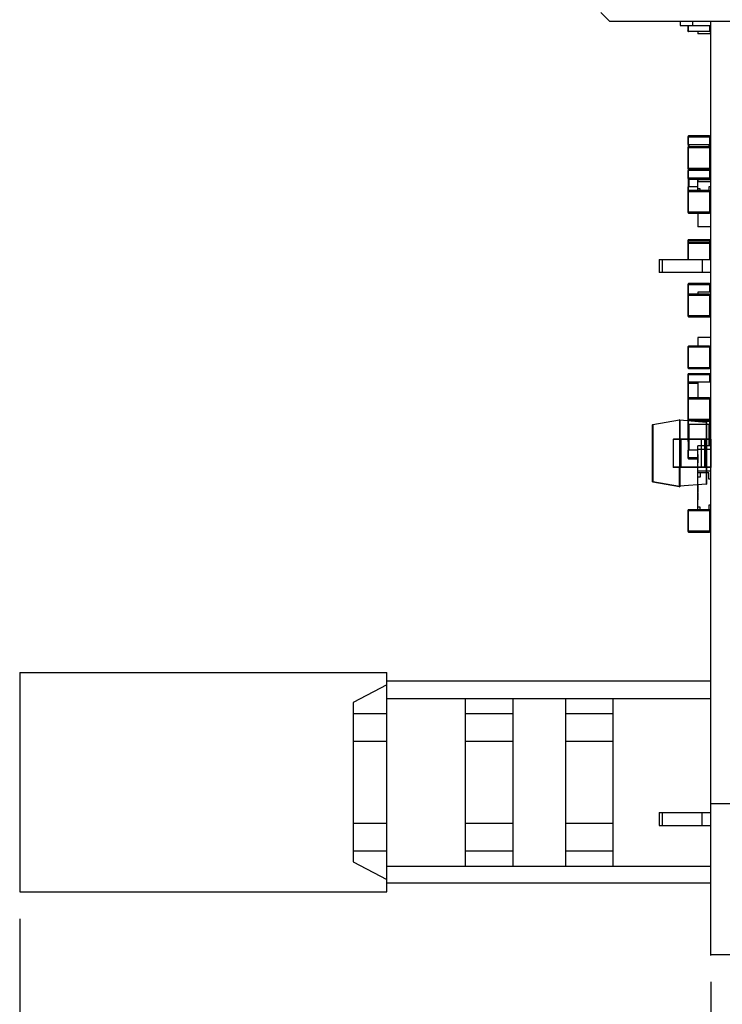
# Model space of a CAD drawing. Header units: millimetres. Extents: x 170 to 326, y 157 to 284.
# Tile 2 of 117: x 170 to 186, y 212 to 235. Entities that reach past the tile are written whole.
import ezdxf

# ---------------------------------------------------------------- set-up
doc = ezdxf.new("R2010")
doc.units = ezdxf.units.MM
doc.header["$LTSCALE"] = 30.734
doc.header["$PDMODE"] = 3
doc.header["$PDSIZE"] = 0.3125
doc.layers.get('0').update_dxf_attribs({"linetype": 'CONTINUOUS'})
doc.layers.get('Defpoints').update_dxf_attribs({"linetype": 'CONTINUOUS'})
doc.layers.add('dim', color=6, linetype='CONTINUOUS', lineweight=9)
doc.styles.add('Verdana', font='verdana.ttf', dxfattribs={"height": 2.5})
doc.dimstyles.new('aaaaaaaa 3.0', dxfattribs={"dimtxt": 2.5, "dimasz": 1.5, "dimexe": 1.25, "dimexo": 0.625, "dimtad": 1, "dimdec": 1, "dimzin": 9, "dimdsep": 46, "dimtxsty": 'Verdana', "dimcen": 0, "dimazin": 0, "dimtfac": 1, "dimtofl": 0, "dimtmove": 0, "dimatfit": 3, "dimfxl": 1, "dimlwd": 25, "dimlwe": 25, "dimarcsym": 0})

# ---------------------------------------------------------------- blocks, each defined once
blk = doc.blocks.new('*D23')
at = {"layer": 'Defpoints', "color": 0}
for p in [(186.025, 213.126), (187.625, 213.126), (187.625, 199.736)]:
    blk.add_point(p, dxfattribs=at)
at = {"layer": 'dim', "color": 0, "lineweight": 25}
for p, q in [((186.025, 212.501), (186.025, 198.486)), ((187.625, 212.501), (187.625, 198.486)), ((184.525, 199.736), (176.805, 199.736)), ((189.125, 199.736), (190.625, 199.736))]:
    blk.add_line(p, q, dxfattribs=at)
at = {"layer": 'dim', "color": 0}
for points in [[(184.525, 199.486), (184.525, 199.986), (186.025, 199.736)], [(189.125, 199.986), (189.125, 199.486), (187.625, 199.736)]]:
    blk.add_solid(points, dxfattribs=at)
at = {"layer": 'dim', "color": 0, "insert": (179.915, 201.661), "char_height": 2.5, "attachment_point": 5, "style": 'Verdana'}
blk.add_mtext('1.6', dxfattribs=at)
blk = doc.blocks.new('*D24')
at = {"layer": 'Defpoints', "color": 0}
for p in [(170.025, 214.586), (186.025, 213.117), (170.025, 205.348)]:
    blk.add_point(p, dxfattribs=at)
at = {"layer": 'dim', "color": 0, "lineweight": 25}
for p, q in [((170.025, 213.961), (170.025, 204.098)), ((186.025, 212.492), (186.025, 204.098)), ((184.525, 205.348), (171.525, 205.348))]:
    blk.add_line(p, q, dxfattribs=at)
at = {"layer": 'dim', "color": 0}
for points in [[(171.525, 205.598), (171.525, 205.098), (170.025, 205.348)], [(184.525, 205.098), (184.525, 205.598), (186.025, 205.348)]]:
    blk.add_solid(points, dxfattribs=at)
at = {"layer": 'dim', "color": 0, "insert": (178.025, 207.272), "char_height": 2.5, "attachment_point": 5, "style": 'Verdana'}
blk.add_mtext('16', dxfattribs=at)

msp = doc.modelspace()

# ---------------------------------------------------------------- linework, layer by layer
at = {"linetype": 'Continuous'}
for p, q in [((183.675, 234.746), (183.475, 234.946)), ((183.675, 234.746), (194.375, 234.746)), ((185.309, 234.746), (185.309, 234.646)), ((185.309, 234.646), (186.025, 234.646)), ((185.489, 234.646), (185.489, 234.525)), ((185.509, 234.505), (185.509, 234.646)), ((185.609, 234.646), (185.609, 234.746)), ((185.989, 234.646), (185.989, 234.505)), ((186.009, 234.525), (186.009, 234.646)), ((186.025, 213.117), (186.025, 234.746)), ((185.989, 234.511), (185.509, 234.511)), ((185.989, 234.505), (185.509, 234.505)), ((185.725, 234.505), (185.725, 234.45)), ((186.025, 234.45), (185.725, 234.45)), ((185.989, 232.088), (185.509, 232.088)), ((185.509, 231.888), (185.509, 232.088)), ((185.989, 232.088), (185.989, 231.888)), ((186.025, 232.076), (186.008, 232.076)), ((185.489, 232.068), (186.009, 232.068)), ((185.489, 232.068), (185.489, 231.888)), ((185.489, 231.888), (186.009, 231.888)), ((185.499, 231.888), (185.499, 231.836)), ((185.519, 231.838), (185.519, 231.888)), ((185.979, 231.888), (185.979, 231.838)), ((185.999, 231.836), (185.999, 231.888)), ((186.025, 231.876), (185.999, 231.876)), ((186.009, 231.888), (186.009, 232.068)), ((185.489, 231.818), (186.009, 231.818)), ((185.489, 231.818), (185.489, 231.338)), ((185.989, 231.838), (185.509, 231.838)), ((185.509, 231.318), (185.509, 231.838)), ((185.989, 231.838), (185.989, 231.318)), ((186.009, 231.338), (186.009, 231.818)), ((186.009, 231.338), (185.489, 231.338)), ((186.009, 231.288), (185.489, 231.288)), ((185.489, 231.288), (185.489, 231.108)), ((185.499, 231.321), (185.499, 231.288)), ((185.509, 231.318), (185.989, 231.318)), ((185.509, 231.088), (185.509, 231.288)), ((185.519, 231.288), (185.519, 231.318)), ((185.979, 231.318), (185.979, 231.288)), ((185.989, 231.288), (185.989, 231.088)), ((185.999, 231.288), (185.999, 231.321)), ((186.009, 231.108), (186.009, 231.288)), ((186.025, 231.276), (186.009, 231.276)), ((186.009, 231.108), (185.489, 231.108)), ((185.499, 231.091), (185.499, 230.913)), ((185.509, 231.088), (185.989, 231.088)), ((185.519, 230.913), (185.519, 231.088)), ((185.724, 231.088), (185.724, 231.033)), ((185.724, 231.072), (185.725, 231.072)), ((185.724, 231.035), (185.725, 231.035)), ((185.724, 231.033), (185.725, 231.033)), ((185.725, 230.823), (185.725, 231.088)), ((186.025, 231.076), (185.725, 231.076)), ((186.025, 231.026), (185.725, 231.026)), ((185.725, 230.913), (185.489, 230.913)), ((185.489, 230.913), (185.489, 230.323)), ((185.489, 230.803), (186.009, 230.803)), ((185.509, 230.303), (185.509, 230.913)), ((185.989, 230.823), (185.509, 230.823)), ((185.775, 230.863), (185.725, 230.863)), ((185.775, 230.823), (185.775, 230.863)), ((186.025, 230.913), (185.975, 230.913)), ((185.975, 230.913), (185.975, 230.823)), ((185.989, 230.823), (185.989, 230.303)), ((186.009, 230.323), (186.009, 230.803)), ((186.025, 230.713), (186.009, 230.713)), ((186.025, 230.482), (186.009, 230.482)), ((186.009, 230.323), (185.489, 230.323)), ((185.509, 230.303), (185.989, 230.303)), ((185.724, 230.287), (185.725, 230.287)), ((185.724, 230.287), (185.724, 230.167)), ((185.725, 230.303), (185.725, 229.982)), ((185.724, 230.228), (185.725, 230.228)), ((185.724, 230.167), (185.725, 230.167)), ((186.025, 229.982), (185.725, 229.982)), ((185.489, 229.666), (186.009, 229.666)), ((185.489, 229.666), (185.489, 229.226)), ((185.489, 229.603), (186.009, 229.603)), ((185.989, 229.686), (185.509, 229.686)), ((185.509, 229.226), (185.509, 229.686)), ((185.989, 229.623), (185.509, 229.623)), ((185.989, 229.686), (185.989, 229.226)), ((186.009, 229.226), (186.009, 229.666)), ((186.025, 229.526), (186.009, 229.526)), ((184.825, 229.226), (186.025, 229.226)), ((184.825, 229.226), (184.825, 228.926)), ((184.901, 228.926), (184.901, 229.226)), ((185.825, 229.226), (185.825, 228.926)), ((186.025, 228.926), (184.825, 228.926)), ((185.989, 228.673), (185.509, 228.673)), ((185.509, 227.903), (185.509, 228.673)), ((185.989, 228.673), (185.989, 228.476)), ((185.489, 228.653), (186.009, 228.653)), ((185.489, 228.653), (185.489, 227.923)), ((186.025, 228.476), (185.725, 228.476)), ((185.725, 228.476), (185.725, 228.423)), ((186.009, 228.476), (186.009, 228.653)), ((185.489, 228.403), (186.009, 228.403)), ((185.989, 228.423), (185.509, 228.423)), ((185.989, 228.423), (185.989, 227.903)), ((186.009, 227.923), (186.009, 228.403)), ((186.025, 227.976), (186.009, 227.976)), ((186.009, 227.923), (185.489, 227.923)), ((185.509, 227.903), (185.989, 227.903)), ((185.725, 227.903), (185.725, 227.895)), ((186.025, 227.895), (185.725, 227.895)), ((186.025, 227.426), (185.725, 227.426)), ((185.725, 227.426), (185.725, 227.223)), ((185.489, 227.203), (186.009, 227.203)), ((185.489, 227.203), (185.489, 226.723)), ((185.989, 227.223), (185.509, 227.223)), ((185.509, 226.703), (185.509, 227.223)), ((185.724, 227.231), (185.725, 227.231)), ((185.724, 227.231), (185.724, 227.223)), ((185.989, 227.223), (185.989, 226.703)), ((186.009, 226.723), (186.009, 227.203)), ((186.025, 226.926), (186.009, 226.926)), ((186.025, 226.851), (186.009, 226.851)), ((186.009, 226.723), (185.489, 226.723)), ((185.509, 226.703), (185.989, 226.703)), ((185.489, 226.564), (186.009, 226.564)), ((185.489, 226.564), (185.489, 225.034)), ((185.989, 226.584), (185.509, 226.584)), ((185.509, 225.413), (185.509, 226.584)), ((185.989, 226.386), (185.509, 226.386)), ((186.025, 226.386), (185.725, 226.386)), ((185.725, 226.386), (185.725, 226.023)), ((185.989, 226.584), (185.989, 226.386)), ((186.009, 226.386), (186.009, 226.564)), ((185.489, 226.366), (185.725, 226.366)), ((185.724, 226.191), (185.725, 226.191)), ((185.724, 226.191), (185.724, 226.071)), ((185.489, 226.003), (186.009, 226.003)), ((185.989, 226.023), (185.509, 226.023)), ((185.724, 226.132), (185.725, 226.132)), ((185.724, 226.071), (185.725, 226.071)), ((185.989, 226.023), (185.989, 225.503)), ((186.009, 225.523), (186.009, 226.003)), ((186.025, 225.886), (186.009, 225.886)), ((185.298, 225.506), (184.679, 225.397)), ((184.683, 225.408), (185.298, 225.516)), ((185.301, 225.506), (185.298, 225.506)), ((185.298, 225.506), (185.298, 225.065)), ((185.301, 225.516), (185.916, 225.463)), ((185.916, 225.453), (185.301, 225.506)), ((185.301, 225.506), (185.301, 223.977)), ((185.301, 223.977), (185.301, 225.506)), ((186.009, 225.523), (185.489, 225.523)), ((185.509, 225.503), (185.989, 225.503)), ((185.725, 225.503), (185.725, 225.476)), ((186.025, 225.476), (185.725, 225.476)), ((185.989, 225.476), (185.989, 225.413)), ((186.009, 225.413), (186.009, 225.476)), ((184.675, 225.399), (184.675, 225.398)), ((184.683, 225.398), (184.675, 225.398)), ((184.675, 224.085), (184.675, 225.398)), ((184.675, 224.085), (184.675, 225.398)), ((184.679, 225.397), (184.679, 224.086)), ((184.683, 225.398), (184.683, 224.085)), ((185.489, 225.413), (186.025, 225.413)), ((185.499, 225.413), (185.499, 224.813)), ((185.519, 224.813), (185.519, 225.413)), ((185.925, 225.453), (185.916, 225.453)), ((185.916, 225.453), (185.916, 224.03)), ((185.925, 225.453), (185.925, 224.03)), ((185.979, 225.413), (185.979, 224.913)), ((185.999, 224.913), (185.999, 225.413)), ((186.025, 225.061), (185.15, 225.061)), ((185.15, 225.061), (185.15, 224.421)), ((186.02, 225.066), (185.155, 225.066)), ((185.3, 225.061), (185.3, 224.421)), ((185.325, 225.066), (185.325, 224.416)), ((185.499, 225.034), (185.489, 225.034)), ((185.8, 225.066), (185.8, 224.416)), ((185.875, 225.061), (185.875, 224.421)), ((185.88, 225.066), (185.88, 224.416)), ((186.02, 225.066), (186.02, 224.416)), ((185.725, 224.813), (185.489, 224.813)), ((185.489, 224.813), (185.489, 224.633)), ((185.509, 224.613), (185.509, 224.813)), ((186.025, 224.913), (185.725, 224.913)), ((185.725, 223.436), (185.725, 224.913)), ((186.025, 224.826), (185.725, 224.826)), ((185.724, 224.633), (185.489, 224.633)), ((185.509, 224.613), (185.724, 224.613)), ((185.724, 224.717), (185.725, 224.717)), ((185.724, 224.717), (185.724, 224.522)), ((185.724, 224.658), (185.725, 224.658)), ((185.724, 224.642), (185.725, 224.642)), ((185.724, 224.607), (185.725, 224.607)), ((185.724, 224.567), (185.725, 224.567)), ((185.725, 224.56), (185.724, 224.56)), ((186.025, 224.421), (185.15, 224.421)), ((186.02, 224.416), (185.155, 224.416)), ((185.298, 223.977), (185.298, 224.418)), ((185.298, 224.418), (185.298, 223.977)), ((185.724, 224.538), (185.725, 224.538)), ((185.724, 224.524), (185.725, 224.524)), ((185.724, 224.522), (185.725, 224.522)), ((186.025, 224.326), (185.725, 224.326)), ((185.975, 224.291), (185.725, 224.291)), ((185.775, 224.191), (185.725, 224.191)), ((185.775, 224.291), (185.775, 224.191)), ((185.975, 224.141), (185.975, 224.291)), ((186.025, 224.141), (185.975, 224.141)), ((184.675, 224.085), (184.683, 224.085)), ((184.675, 224.084), (184.675, 224.085)), ((184.679, 224.086), (185.298, 223.977)), ((185.298, 223.967), (184.683, 224.075)), ((185.298, 223.977), (185.301, 223.977)), ((185.916, 224.03), (185.301, 223.977)), ((185.724, 224.022), (185.725, 224.022)), ((185.724, 224.022), (185.724, 223.939)), ((185.724, 224.02), (185.725, 224.02)), ((185.725, 223.939), (185.724, 223.939)), ((185.724, 223.931), (185.725, 223.931)), ((185.724, 223.931), (185.724, 223.847)), ((185.724, 223.929), (185.725, 223.929)), ((185.724, 223.888), (185.725, 223.888)), ((185.925, 224.03), (185.916, 224.03)), ((185.724, 223.847), (185.725, 223.847)), ((185.724, 223.847), (185.725, 223.847)), ((185.724, 223.836), (185.725, 223.836)), ((185.724, 223.836), (185.724, 223.752)), ((185.724, 223.818), (185.725, 223.818)), ((185.724, 223.804), (185.725, 223.804)), ((185.724, 223.752), (185.725, 223.752)), ((185.725, 223.743), (185.724, 223.743)), ((185.724, 223.743), (185.724, 223.661)), ((185.724, 223.742), (185.725, 223.742)), ((185.724, 223.701), (185.725, 223.701)), ((185.724, 223.661), (185.725, 223.661)), ((185.489, 223.416), (186.009, 223.416)), ((185.489, 223.416), (185.489, 222.936)), ((185.989, 223.436), (185.509, 223.436)), ((185.509, 222.916), (185.509, 223.436)), ((185.775, 223.491), (185.725, 223.491)), ((185.775, 223.436), (185.775, 223.491)), ((186.025, 223.541), (185.975, 223.541)), ((185.975, 223.541), (185.975, 223.436)), ((185.989, 223.436), (185.989, 222.916)), ((186.009, 222.936), (186.009, 223.416)), ((186.025, 223.341), (186.009, 223.341)), ((186.025, 223.341), (186.009, 223.341)), ((186.009, 222.936), (185.489, 222.936)), ((185.509, 222.916), (185.989, 222.916)), ((170.025, 219.666), (178.525, 219.666)), ((170.025, 219.666), (170.025, 214.586)), ((178.525, 214.586), (178.525, 219.666)), ((178.525, 219.38), (177.74, 218.971)), ((186.025, 219.466), (178.525, 219.466)), ((177.74, 218.971), (177.74, 215.281)), ((178.525, 219.066), (186.025, 219.066)), ((180.346, 215.186), (180.346, 219.066)), ((181.446, 215.186), (181.446, 219.066)), ((182.661, 219.066), (182.661, 215.186)), ((183.761, 215.186), (183.761, 219.066)), ((177.74, 218.716), (178.525, 218.716)), ((180.346, 218.716), (181.446, 218.716)), ((182.661, 218.716), (183.761, 218.716)), ((177.74, 218.076), (178.525, 218.076)), ((180.346, 218.076), (181.446, 218.076)), ((182.661, 218.076), (183.761, 218.076)), ((187.625, 216.626), (186.025, 216.626)), ((184.825, 216.426), (186.025, 216.426)), ((184.825, 216.426), (184.825, 216.126)), ((184.901, 216.126), (184.901, 216.426)), ((185.825, 216.126), (185.825, 216.426)), ((177.74, 216.176), (178.525, 216.176)), ((180.346, 216.176), (181.446, 216.176)), ((182.661, 216.176), (183.761, 216.176)), ((184.825, 216.126), (186.025, 216.126)), ((177.74, 215.536), (178.525, 215.536)), ((180.346, 215.536), (181.446, 215.536)), ((182.661, 215.536), (183.761, 215.536)), ((177.74, 215.281), (178.525, 214.872)), ((178.525, 215.186), (186.025, 215.186)), ((186.025, 214.786), (178.525, 214.786)), ((170.025, 214.586), (178.525, 214.586)), ((187.625, 213.126), (186.025, 213.126))]:
    msp.add_line(p, q, dxfattribs=at)
for centre, radius, start, end in [((185.509, 234.525), 0.02, 180, 270), ((185.989, 234.525), 0.02, 270, 360), ((185.509, 232.068), 0.02, 90, 180), ((185.989, 232.068), 0.02, 360, 90), ((185.509, 231.818), 0.02, 90, 180), ((185.989, 231.818), 0.02, 360, 90), ((185.509, 231.338), 0.02, 180, 270), ((185.989, 231.338), 0.02, 270, 360), ((185.509, 231.108), 0.02, 180, 270), ((185.989, 231.108), 0.02, 270, 360), ((185.509, 230.803), 0.02, 90, 180), ((185.989, 230.803), 0.02, 360, 90), ((185.509, 230.323), 0.02, 180, 270), ((185.989, 230.323), 0.02, 270, 360), ((185.509, 229.666), 0.02, 90, 180), ((185.509, 229.603), 0.02, 90, 180), ((185.989, 229.666), 0.02, 360, 90), ((185.989, 229.603), 0.02, 360, 90), ((185.509, 228.653), 0.02, 90, 180), ((185.989, 228.653), 0.02, 360, 90), ((185.509, 228.403), 0.02, 90, 180), ((185.989, 228.403), 0.02, 360, 90), ((185.509, 227.923), 0.02, 180, 270), ((185.989, 227.923), 0.02, 270, 360), ((185.509, 227.203), 0.02, 90, 180), ((185.989, 227.203), 0.02, 360, 90), ((185.509, 226.723), 0.02, 180, 270), ((185.989, 226.723), 0.02, 270, 360), ((185.509, 226.564), 0.02, 90, 180), ((185.509, 226.366), 0.02, 90, 180), ((185.989, 226.564), 0.02, 360, 90), ((185.989, 226.366), 0.02, 86.8555, 90), ((185.509, 226.003), 0.02, 90, 180), ((185.989, 226.003), 0.02, 360, 90), ((185.3, 225.506), 0.01, 85, 100), ((185.509, 225.523), 0.02, 180, 270), ((185.989, 225.523), 0.02, 270, 360), ((184.685, 225.398), 0.01, 100, 171.8904), ((185.915, 225.453), 0.01, 360, 85), ((185.155, 225.061), 0.005, 90, 180), ((185.295, 225.061), 0.005, 360, 90), ((185.509, 225.034), 0.02, 180, 240), ((185.88, 225.061), 0.005, 90, 180), ((186.02, 225.061), 0.005, 360, 90), ((185.509, 224.633), 0.02, 180, 270), ((185.155, 224.421), 0.005, 180, 270), ((185.295, 224.421), 0.005, 269.9629, 360), ((185.88, 224.421), 0.005, 180, 270), ((186.02, 224.421), 0.005, 270, 360), ((184.685, 224.085), 0.01, 188.1096, 260), ((185.3, 223.977), 0.01, 260.0001, 274.9999), ((185.915, 224.03), 0.01, 275, 360), ((185.509, 223.416), 0.02, 90, 180), ((185.989, 223.416), 0.02, 360, 90), ((185.509, 222.936), 0.02, 180, 270), ((185.989, 222.936), 0.02, 270, 360)]:
    msp.add_arc(centre, radius, start, end, dxfattribs=at)
for points, knots in [([(185.509, 234.511), (185.507, 234.511), (185.502, 234.511), (185.496, 234.514), (185.493, 234.517), (185.491, 234.519), (185.49, 234.522), (185.489, 234.524), (185.489, 234.525)], [0, 0, 0, 0, 0.287071, 0.553571, 0.675508, 0.789317, 0.896575, 1, 1, 1, 1]), ([(186.009, 234.525), (186.009, 234.524), (186.009, 234.522), (186.008, 234.519), (186.006, 234.517), (186.003, 234.514), (185.997, 234.511), (185.992, 234.511), (185.989, 234.511)], [0, 0, 0, 0, 0.103425, 0.210683, 0.324492, 0.446429, 0.712929, 1, 1, 1, 1]), ([(185.298, 225.506), (185.298, 225.507), (185.298, 225.508), (185.298, 225.51), (185.298, 225.512), (185.298, 225.514), (185.298, 225.515), (185.298, 225.516), (185.298, 225.516)], [0, 0, 0, 0, 0.188858, 0.388891, 0.590469, 0.776561, 0.921407, 1, 1, 1, 1]), ([(185.298, 225.516), (185.298, 225.516), (185.298, 225.515), (185.298, 225.514), (185.298, 225.512), (185.298, 225.51), (185.298, 225.508), (185.298, 225.507), (185.298, 225.506)], [0, 0, 0, 0, 0.078805, 0.224418, 0.411621, 0.613751, 0.813324, 1, 1, 1, 1]), ([(185.301, 225.506), (185.301, 225.507), (185.301, 225.507), (185.301, 225.508), (185.301, 225.509), (185.301, 225.51), (185.301, 225.511), (185.301, 225.512), (185.301, 225.514), (185.301, 225.515), (185.301, 225.515), (185.301, 225.516), (185.301, 225.516), (185.301, 225.516)], [0, 0, 0, 0, 0.091583, 0.191348, 0.291159, 0.394642, 0.501249, 0.610608, 0.718626, 0.819892, 0.906902, 0.970026, 1, 1, 1, 1]), ([(185.301, 225.516), (185.301, 225.516), (185.301, 225.516), (185.301, 225.515), (185.301, 225.515), (185.301, 225.514), (185.301, 225.513), (185.301, 225.513), (185.301, 225.512), (185.301, 225.511), (185.301, 225.511), (185.301, 225.51), (185.301, 225.51), (185.301, 225.509), (185.301, 225.509), (185.301, 225.508), (185.301, 225.508), (185.301, 225.507), (185.301, 225.507), (185.301, 225.506), (185.301, 225.506)], [0, 0, 0, 0, 0.06069, 0.11537, 0.17851, 0.245987, 0.31488, 0.383207, 0.449632, 0.513303, 0.573648, 0.630306, 0.682489, 0.729816, 0.773359, 0.816347, 0.861812, 0.908675, 0.954964, 1, 1, 1, 1]), ([(184.683, 225.408), (184.683, 225.408), (184.682, 225.407), (184.682, 225.405), (184.682, 225.404), (184.683, 225.402), (184.683, 225.4), (184.683, 225.398), (184.683, 225.398)], [0, 0, 0, 0, 0.078925, 0.224705, 0.411908, 0.61409, 0.813586, 1, 1, 1, 1]), ([(185.916, 225.453), (185.916, 225.453), (185.916, 225.454), (185.916, 225.454), (185.916, 225.455), (185.916, 225.457), (185.916, 225.458), (185.916, 225.459), (185.916, 225.46), (185.916, 225.461), (185.916, 225.462), (185.916, 225.462), (185.916, 225.463), (185.916, 225.463)], [0, 0, 0, 0, 0.090209, 0.187391, 0.287711, 0.391846, 0.499082, 0.608987, 0.717496, 0.819195, 0.906554, 0.969918, 1, 1, 1, 1]), ([(185.3, 225.061), (185.3, 225.062), (185.3, 225.063), (185.299, 225.064), (185.299, 225.065), (185.298, 225.065)], [0, 0, 0, 0, 0.332734, 0.66386, 1, 1, 1, 1]), ([(185.3, 225.061), (185.3, 225.062), (185.3, 225.062), (185.299, 225.063), (185.299, 225.064), (185.299, 225.065), (185.298, 225.065)], [0, 0, 0, 0, 0.260511, 0.495007, 0.707111, 1, 1, 1, 1]), ([(185.3, 224.421), (185.3, 224.421), (185.3, 224.42), (185.299, 224.42), (185.299, 224.419), (185.299, 224.418), (185.298, 224.418)], [0, 0, 0, 0, 0.260534, 0.49505, 0.707173, 1, 1, 1, 1]), ([(185.3, 224.421), (185.3, 224.421), (185.3, 224.42), (185.299, 224.419), (185.299, 224.418), (185.298, 224.418)], [0, 0, 0, 0, 0.332734, 0.66386, 1, 1, 1, 1]), ([(184.683, 224.085), (184.683, 224.084), (184.683, 224.083), (184.683, 224.081), (184.682, 224.079), (184.682, 224.077), (184.682, 224.076), (184.683, 224.075), (184.683, 224.075)], [0, 0, 0, 0, 0.188658, 0.388612, 0.59013, 0.776272, 0.921281, 1, 1, 1, 1]), ([(185.298, 223.967), (185.298, 223.967), (185.298, 223.968), (185.298, 223.969), (185.298, 223.971), (185.298, 223.973), (185.298, 223.975), (185.298, 223.976), (185.298, 223.977)], [0, 0, 0, 0, 0.078823, 0.224477, 0.411649, 0.613886, 0.813445, 1, 1, 1, 1]), ([(185.301, 223.977), (185.301, 223.977), (185.301, 223.977), (185.301, 223.977), (185.301, 223.977), (185.3, 223.976), (185.3, 223.977)], [0, 0, 0, 0, 0.27351, 0.522898, 0.759217, 1, 1, 1, 1]), ([(185.3, 223.977), (185.3, 223.976), (185.3, 223.976), (185.3, 223.976), (185.3, 223.975), (185.301, 223.975), (185.301, 223.975), (185.302, 223.975), (185.302, 223.974), (185.302, 223.974), (185.301, 223.973), (185.301, 223.973), (185.301, 223.972), (185.301, 223.972), (185.301, 223.971), (185.301, 223.971), (185.301, 223.97), (185.301, 223.969), (185.301, 223.969), (185.301, 223.968), (185.301, 223.968), (185.301, 223.967), (185.301, 223.967), (185.301, 223.967), (185.301, 223.967)], [0, 0, 0, 0, 0.038391, 0.077061, 0.127903, 0.178575, 0.223482, 0.262327, 0.299064, 0.339381, 0.383513, 0.424942, 0.463176, 0.506743, 0.559894, 0.624692, 0.695738, 0.748313, 0.798643, 0.84307, 0.886278, 0.932075, 0.974187, 1, 1, 1, 1]), ([(185.916, 224.03), (185.916, 224.03), (185.916, 224.029), (185.916, 224.028), (185.916, 224.027), (185.916, 224.026), (185.916, 224.025), (185.916, 224.024), (185.916, 224.023), (185.916, 224.022), (185.916, 224.021), (185.916, 224.021), (185.916, 224.02), (185.916, 224.02)], [0, 0, 0, 0, 0.091527, 0.191111, 0.290991, 0.394611, 0.501315, 0.610727, 0.718757, 0.820002, 0.906969, 0.970047, 1, 1, 1, 1])]:
    msp.add_open_spline(points, degree=3, knots=knots, dxfattribs=at)

# ---------------------------------------------------------------- dimensions: what is measured, and where the dimension line sits
at = {"layer": 'dim'}
dim = msp.add_linear_dim(base=(170.025, 205.348), p1=(186.025, 213.117), p2=(170.025, 214.586), dimstyle='aaaaaaaa 3.0', dxfattribs=at)
dim.commit()
dim.dimension.update_dxf_attribs({"geometry": '*D24', "text_midpoint": (178.025, 207.272)})
dim = msp.add_linear_dim(base=(187.625, 199.736), p1=(186.025, 213.126), p2=(187.625, 213.126), dimstyle='aaaaaaaa 3.0', dxfattribs=at)
dim.commit()
dim.dimension.update_dxf_attribs({"geometry": '*D23', "text_midpoint": (179.915, 199.736), "dimtype": 160})

doc.saveas('drawing.dxf')
